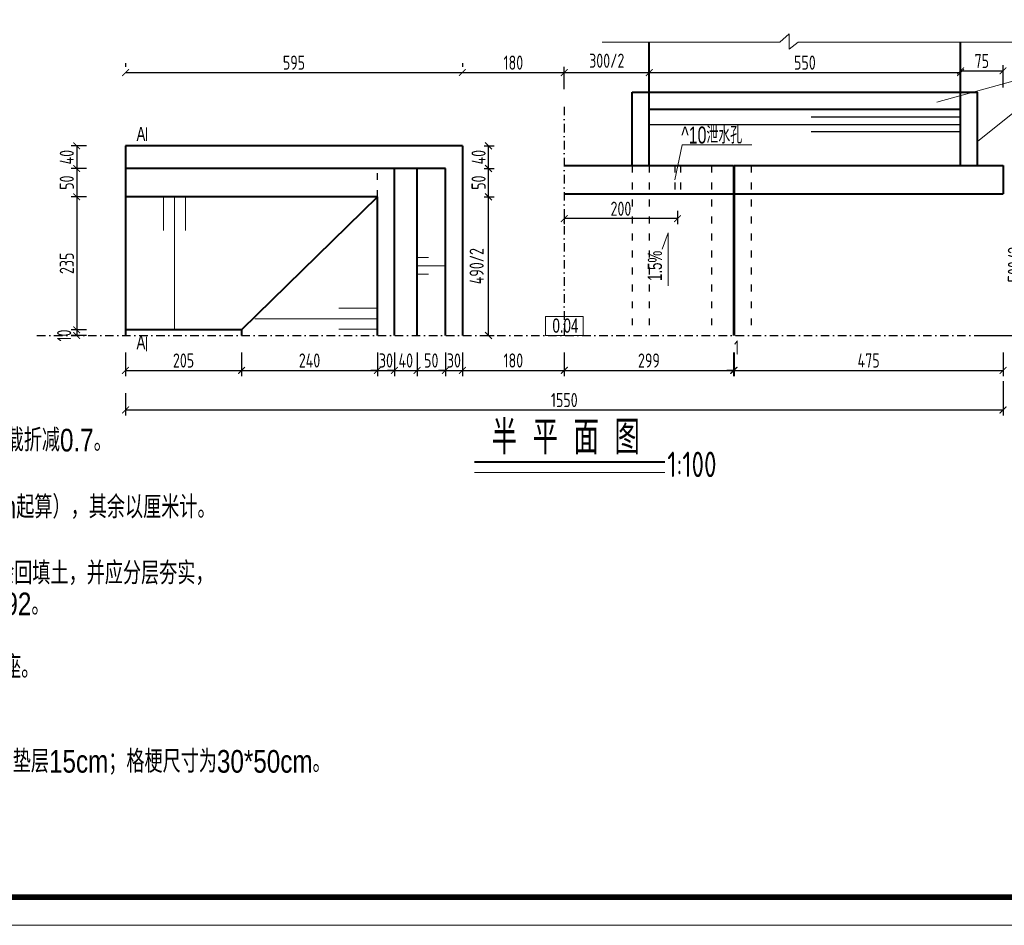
# Model space of a CAD drawing. Header units: inches. Extents: x 112594 to 193184, y 44995 to 116598.
# Tile 34 of 153: x 113900 to 115639, y 74345 to 75945. Entities that reach past the tile are written whole.
import ezdxf

# ---------------------------------------------------------------- set-up
doc = ezdxf.new("R2010")
doc.units = ezdxf.units.IN
doc.header["$MEASUREMENT"] = 0
doc.linetypes.add('ACAD_ISO03W100', pattern=[30, 12, -18])
doc.linetypes.add('DASHDOTX2', pattern=[2, 1, -0.5, 0, -0.5])
doc.layers.get('0').update_dxf_attribs({"lineweight": 15})
for name, color, linetype, lineweight in [('BM1', 7, 'Continuous', 15), ('原石', 6, 'Continuous', 40), ('文字', 7, 'Continuous', 20), ('虚线', 2, 'ACAD_ISO03W100', 25), ('轮廓线', 1, 'Continuous', 40)]:
    doc.layers.add(name, color=color, linetype=linetype, lineweight=lineweight)
doc.layers.add('轴线', color=3, linetype='DASHDOTX2')
doc.layers.add('配筋2', color=2, linetype='Continuous')
doc.styles.add('hz-e', font='hztxt_e.shx', dxfattribs={"width": 0.75, "bigfont": 'hztxt.shx'})
doc.styles.add('HZTXT', font='tssdeng.shx', dxfattribs={"width": 0.75, "bigfont": 'hztxt.shx'})
doc.styles.get("Standard").update_dxf_attribs({"font": 'hztxt_e.shx', "width": 0.7, "bigfont": 'hztxt.shx'})
doc.dimstyles.new('3', dxfattribs={"dimtxt": 25, "dimasz": 12, "dimexe": 10, "dimexo": 30, "dimgap": 5, "dimtad": 1, "dimdec": 0, "dimzin": 0, "dimdsep": 46, "dimtxsty": 'HZTXT', "dimblk": 'ARCHTICK', "dimcen": 0, "dimclrt": 7, "dimazin": 2, "dimtfac": 1, "dimtdec": 0, "dimtix": 1, "dimtmove": 2, "dimatfit": 3, "dimfxl": 250, "dimtolj": 1, "dimtzin": 0, "dimarcsym": 0})

# ---------------------------------------------------------------- blocks, each defined once
blk = doc.blocks.new('_ArchTick')
at = {"color": 0, "linetype": 'ByBlock', "const_width": 0.15}
blk.add_lwpolyline([(-0.5, -0.5), (0.5, 0.5)], dxfattribs=at)
blk = doc.blocks.new('*D214')
at = {"color": 0, "lineweight": -2}
for p, q in [((114087.1, 75867.8), (114087.1, 75861.3)), ((114682.1, 75867.8), (114682.1, 75861.3)), ((114087.1, 75851.3), (114682.1, 75851.3))]:
    blk.add_line(p, q, dxfattribs=at)
at = {"color": 0, "lineweight": -2, "xscale": 12, "yscale": 12, "zscale": 12, "rotation": 180}
blk.add_blockref('_ArchTick', (114087.1, 75851.3), dxfattribs=at)
at = {"color": 0, "lineweight": -2, "xscale": 12, "yscale": 12, "zscale": 12}
blk.add_blockref('_ArchTick', (114682.1, 75851.3), dxfattribs=at)
at = {"color": 7, "insert": (114384.6, 75868.8), "char_height": 25, "attachment_point": 5, "style": 'HZTXT'}
blk.add_mtext('\\A1;595', dxfattribs=at)
blk = doc.blocks.new('*D215')
at = {"color": 0, "lineweight": -2}
for p, q in [((114087.1, 75356.8), (114087.1, 75315.1)), ((114292.1, 75356.8), (114292.1, 75315.1)), ((114087.1, 75325.1), (114292.1, 75325.1))]:
    blk.add_line(p, q, dxfattribs=at)
at = {"color": 0, "lineweight": -2, "xscale": 12, "yscale": 12, "zscale": 12, "rotation": 180}
blk.add_blockref('_ArchTick', (114087.1, 75325.1), dxfattribs=at)
at = {"color": 0, "lineweight": -2, "xscale": 12, "yscale": 12, "zscale": 12}
blk.add_blockref('_ArchTick', (114292.1, 75325.1), dxfattribs=at)
at = {"color": 7, "insert": (114189.6, 75342.6), "char_height": 25, "attachment_point": 5, "style": 'HZTXT'}
blk.add_mtext('\\A1;205', dxfattribs=at)
blk = doc.blocks.new('*D216')
at = {"color": 0, "lineweight": -2}
for p, q in [((114292.1, 75356.8), (114292.1, 75315.1)), ((114532.1, 75356.8), (114532.1, 75315.1)), ((114292.1, 75325.1), (114532.1, 75325.1))]:
    blk.add_line(p, q, dxfattribs=at)
at = {"color": 0, "lineweight": -2, "xscale": 12, "yscale": 12, "zscale": 12, "rotation": 180}
blk.add_blockref('_ArchTick', (114292.1, 75325.1), dxfattribs=at)
at = {"color": 0, "lineweight": -2, "xscale": 12, "yscale": 12, "zscale": 12}
blk.add_blockref('_ArchTick', (114532.1, 75325.1), dxfattribs=at)
at = {"color": 7, "insert": (114412.1, 75342.6), "char_height": 25, "attachment_point": 5, "style": 'HZTXT'}
blk.add_mtext('\\A1;240', dxfattribs=at)
blk = doc.blocks.new('*D229')
at = {"color": 0, "lineweight": -2}
for p, q in [((114532.1, 75356.8), (114532.1, 75315.1)), ((114562.1, 75356.8), (114562.1, 75315.1)), ((114532.1, 75325.1), (114520.1, 75325.1)), ((114532.1, 75325.1), (114562.1, 75325.1)), ((114562.1, 75325.1), (114574.1, 75325.1))]:
    blk.add_line(p, q, dxfattribs=at)
at = {"color": 0, "lineweight": -2, "xscale": 12, "yscale": 12, "zscale": 12}
blk.add_blockref('_ArchTick', (114532.1, 75325.1), dxfattribs=at)
at = {"color": 0, "lineweight": -2, "xscale": 12, "yscale": 12, "zscale": 12, "rotation": 180}
blk.add_blockref('_ArchTick', (114562.1, 75325.1), dxfattribs=at)
at = {"color": 7, "insert": (114547.1, 75342.6), "char_height": 25, "attachment_point": 5, "style": 'HZTXT'}
blk.add_mtext('\\A1;30', dxfattribs=at)
blk = doc.blocks.new('*D217')
at = {"color": 0, "lineweight": -2}
for p, q in [((114562.1, 75356.8), (114562.1, 75315.1)), ((114602.1, 75356.8), (114602.1, 75315.1)), ((114562.1, 75325.1), (114550.1, 75325.1)), ((114562.1, 75325.1), (114602.1, 75325.1)), ((114602.1, 75325.1), (114614.1, 75325.1))]:
    blk.add_line(p, q, dxfattribs=at)
at = {"color": 0, "lineweight": -2, "xscale": 12, "yscale": 12, "zscale": 12}
blk.add_blockref('_ArchTick', (114562.1, 75325.1), dxfattribs=at)
at = {"color": 0, "lineweight": -2, "xscale": 12, "yscale": 12, "zscale": 12, "rotation": 180}
blk.add_blockref('_ArchTick', (114602.1, 75325.1), dxfattribs=at)
at = {"color": 7, "insert": (114582.1, 75342.6), "char_height": 25, "attachment_point": 5, "style": 'HZTXT'}
blk.add_mtext('\\A1;40', dxfattribs=at)
blk = doc.blocks.new('*D230')
at = {"color": 0, "lineweight": -2}
for p, q in [((114602.1, 75356.8), (114602.1, 75315.1)), ((114652.1, 75356.8), (114652.1, 75315.1)), ((114602.1, 75325.1), (114652.1, 75325.1))]:
    blk.add_line(p, q, dxfattribs=at)
at = {"color": 0, "lineweight": -2, "xscale": 12, "yscale": 12, "zscale": 12, "rotation": 180}
blk.add_blockref('_ArchTick', (114602.1, 75325.1), dxfattribs=at)
at = {"color": 0, "lineweight": -2, "xscale": 12, "yscale": 12, "zscale": 12}
blk.add_blockref('_ArchTick', (114652.1, 75325.1), dxfattribs=at)
at = {"color": 7, "insert": (114627.1, 75342.6), "char_height": 25, "attachment_point": 5, "style": 'HZTXT'}
blk.add_mtext('\\A1;50', dxfattribs=at)
blk = doc.blocks.new('*D231')
at = {"color": 0, "lineweight": -2}
for p, q in [((115161.1, 75356.8), (115161.1, 75315.1)), ((115162.1, 75356.8), (115162.1, 75315.1)), ((115161.1, 75325.1), (115149.1, 75325.1)), ((115161.1, 75325.1), (115162.1, 75325.1)), ((115162.1, 75325.1), (115174.1, 75325.1))]:
    blk.add_line(p, q, dxfattribs=at)
at = {"color": 0, "lineweight": -2, "xscale": 12, "yscale": 12, "zscale": 12}
blk.add_blockref('_ArchTick', (115161.1, 75325.1), dxfattribs=at)
at = {"color": 0, "lineweight": -2, "xscale": 12, "yscale": 12, "zscale": 12, "rotation": 180}
blk.add_blockref('_ArchTick', (115162.1, 75325.1), dxfattribs=at)
at = {"color": 7, "insert": (115166.5, 75365.5), "char_height": 25, "attachment_point": 5, "style": 'HZTXT'}
blk.add_mtext('\\A1;1', dxfattribs=at)
blk = doc.blocks.new('*D232')
at = {"color": 0, "lineweight": -2}
for p, q in [((115162.1, 75356.8), (115162.1, 75315.1)), ((115637.1, 75356.8), (115637.1, 75315.1)), ((115162.1, 75325.1), (115637.1, 75325.1))]:
    blk.add_line(p, q, dxfattribs=at)
at = {"color": 0, "lineweight": -2, "xscale": 12, "yscale": 12, "zscale": 12, "rotation": 180}
blk.add_blockref('_ArchTick', (115162.1, 75325.1), dxfattribs=at)
at = {"color": 0, "lineweight": -2, "xscale": 12, "yscale": 12, "zscale": 12}
blk.add_blockref('_ArchTick', (115637.1, 75325.1), dxfattribs=at)
at = {"color": 7, "insert": (115399.6, 75342.6), "char_height": 25, "attachment_point": 5, "style": 'HZTXT'}
blk.add_mtext('\\A1;475', dxfattribs=at)
blk = doc.blocks.new('*D218')
at = {"color": 0, "lineweight": -2}
for p, q in [((115637.1, 75305.9), (115637.1, 75245.2)), ((114087.1, 75285.1), (114087.1, 75245.2)), ((114087.1, 75255.2), (115637.1, 75255.2))]:
    blk.add_line(p, q, dxfattribs=at)
at = {"color": 0, "lineweight": -2, "xscale": 12, "yscale": 12, "zscale": 12, "rotation": 180}
blk.add_blockref('_ArchTick', (114087.1, 75255.2), dxfattribs=at)
at = {"color": 0, "lineweight": -2, "xscale": 12, "yscale": 12, "zscale": 12}
blk.add_blockref('_ArchTick', (115637.1, 75255.2), dxfattribs=at)
at = {"color": 7, "insert": (114862.1, 75272.7), "char_height": 25, "attachment_point": 5, "style": 'HZTXT'}
blk.add_mtext('\\A1;1550', dxfattribs=at)
blk = doc.blocks.new('*D219')
at = {"color": 0, "lineweight": -2}
for p, q in [((114018, 75396.8), (113990.8, 75396.8)), ((114000.8, 75396.8), (114000.8, 75386.8)), ((114018, 75386.8), (113990.8, 75386.8))]:
    blk.add_line(p, q, dxfattribs=at)
at = {"color": 0, "lineweight": -2, "xscale": 12, "yscale": 12, "zscale": 12}
for p, rotation in [((114000.8, 75396.8), 90), ((114000.8, 75386.8), 270)]:
    blk.add_blockref('_ArchTick', p, dxfattribs=dict(at, rotation=rotation))
at = {"color": 7, "insert": (113978.7, 75386.8), "char_height": 25, "attachment_point": 5, "rotation": 90, "style": 'HZTXT'}
blk.add_mtext('\\A1;10', dxfattribs=at)
blk = doc.blocks.new('*D221')
at = {"color": 0, "lineweight": -2}
for p, q in [((114720.7, 75631.8), (114738.2, 75631.8)), ((114728.2, 75386.8), (114728.2, 75631.8)), ((114720.7, 75386.8), (114738.2, 75386.8))]:
    blk.add_line(p, q, dxfattribs=at)
at = {"color": 0, "lineweight": -2, "xscale": 12, "yscale": 12, "zscale": 12}
for p, rotation in [((114728.2, 75631.8), 90), ((114728.2, 75386.8), 270)]:
    blk.add_blockref('_ArchTick', p, dxfattribs=dict(at, rotation=rotation))
at = {"color": 7, "insert": (114707.3, 75509.3), "char_height": 25, "attachment_point": 5, "rotation": 90, "style": 'HZTXT'}
blk.add_mtext('\\A1;490/2', dxfattribs=at)
blk = doc.blocks.new('*D222')
at = {"color": 0, "lineweight": -2}
for p, q in [((114720.7, 75681.8), (114738.2, 75681.8)), ((114728.2, 75631.8), (114728.2, 75681.8)), ((114720.7, 75631.8), (114738.2, 75631.8))]:
    blk.add_line(p, q, dxfattribs=at)
at = {"color": 0, "lineweight": -2, "xscale": 12, "yscale": 12, "zscale": 12}
for p, rotation in [((114728.2, 75681.8), 90), ((114728.2, 75631.8), 270)]:
    blk.add_blockref('_ArchTick', p, dxfattribs=dict(at, rotation=rotation))
at = {"color": 7, "insert": (114710.7, 75656.8), "char_height": 25, "attachment_point": 5, "rotation": 90, "style": 'HZTXT'}
blk.add_mtext('\\A1;50', dxfattribs=at)
blk = doc.blocks.new('*D223')
at = {"color": 0, "lineweight": -2}
for p, q in [((114720.7, 75721.8), (114738.2, 75721.8)), ((114728.2, 75681.8), (114728.2, 75721.8)), ((114720.7, 75681.8), (114738.2, 75681.8))]:
    blk.add_line(p, q, dxfattribs=at)
at = {"color": 0, "lineweight": -2, "xscale": 12, "yscale": 12, "zscale": 12}
for p, rotation in [((114728.2, 75721.8), 90), ((114728.2, 75681.8), 270)]:
    blk.add_blockref('_ArchTick', p, dxfattribs=dict(at, rotation=rotation))
at = {"color": 7, "insert": (114710.7, 75701.8), "char_height": 25, "attachment_point": 5, "rotation": 90, "style": 'HZTXT'}
blk.add_mtext('\\A1;40', dxfattribs=at)
blk = doc.blocks.new('*D224')
at = {"color": 0, "lineweight": -2}
for p, q in [((115682, 75636.8), (115682, 75386.8)), ((115698.1, 75636.8), (115692, 75636.8)), ((115598.1, 75386.8), (115692, 75386.8))]:
    blk.add_line(p, q, dxfattribs=at)
at = {"color": 0, "lineweight": -2, "xscale": 12, "yscale": 12, "zscale": 12}
for p, rotation in [((115682, 75636.8), 90), ((115682, 75386.8), 270)]:
    blk.add_blockref('_ArchTick', p, dxfattribs=dict(at, rotation=rotation))
at = {"color": 7, "insert": (115658, 75511.8), "char_height": 25, "attachment_point": 5, "rotation": 90, "style": 'HZTXT'}
blk.add_mtext('\\A1;500/2', dxfattribs=at)
blk = doc.blocks.new('*D183')
at = {"color": 0, "lineweight": -2}
for p, q in [((114862.1, 75606.8), (114862.1, 75583.2)), ((115062.1, 75606.8), (115062.1, 75583.2)), ((115062.1, 75593.2), (114862.1, 75593.2))]:
    blk.add_line(p, q, dxfattribs=at)
at = {"color": 0, "lineweight": -2, "xscale": 12, "yscale": 12, "zscale": 12, "rotation": 180}
blk.add_blockref('_ArchTick', (114862.1, 75593.2), dxfattribs=at)
at = {"color": 0, "lineweight": -2, "xscale": 12, "yscale": 12, "zscale": 12}
blk.add_blockref('_ArchTick', (115062.1, 75593.2), dxfattribs=at)
at = {"color": 7, "insert": (114962.1, 75610.7), "char_height": 25, "attachment_point": 5, "style": 'HZTXT'}
blk.add_mtext('\\A1;200', dxfattribs=at)
blk = doc.blocks.new('*D185')
at = {"color": 0, "lineweight": -2}
for p, q in [((114862.1, 75356.8), (114862.1, 75315.1)), ((115161.1, 75356.8), (115161.1, 75315.1)), ((114862.1, 75325.1), (115161.1, 75325.1))]:
    blk.add_line(p, q, dxfattribs=at)
at = {"color": 0, "lineweight": -2, "xscale": 12, "yscale": 12, "zscale": 12, "rotation": 180}
blk.add_blockref('_ArchTick', (114862.1, 75325.1), dxfattribs=at)
at = {"color": 0, "lineweight": -2, "xscale": 12, "yscale": 12, "zscale": 12}
blk.add_blockref('_ArchTick', (115161.1, 75325.1), dxfattribs=at)
at = {"color": 7, "insert": (115011.6, 75342.6), "char_height": 25, "attachment_point": 5, "style": 'HZTXT'}
blk.add_mtext('\\A1;299', dxfattribs=at)
blk = doc.blocks.new('*D186')
at = {"color": 0, "lineweight": -2}
for p, q in [((114682.1, 75867.8), (114682.1, 75861.3)), ((114682.1, 75851.3), (114862.1, 75851.3)), ((114862.1, 75854.6), (114862.1, 75861.3))]:
    blk.add_line(p, q, dxfattribs=at)
at = {"color": 0, "lineweight": -2, "xscale": 12, "yscale": 12, "zscale": 12, "rotation": 180}
blk.add_blockref('_ArchTick', (114682.1, 75851.3), dxfattribs=at)
at = {"color": 0, "lineweight": -2, "xscale": 12, "yscale": 12, "zscale": 12}
blk.add_blockref('_ArchTick', (114862.1, 75851.3), dxfattribs=at)
at = {"color": 7, "insert": (114772.1, 75868.8), "char_height": 25, "attachment_point": 5, "style": 'HZTXT'}
blk.add_mtext('\\A1;180', dxfattribs=at)
blk = doc.blocks.new('*D187')
at = {"color": 0, "lineweight": -2}
for p, q in [((114682.1, 75356.8), (114682.1, 75315.1)), ((114862.1, 75356.8), (114862.1, 75315.1)), ((114682.1, 75325.1), (114862.1, 75325.1))]:
    blk.add_line(p, q, dxfattribs=at)
at = {"color": 0, "lineweight": -2, "xscale": 12, "yscale": 12, "zscale": 12, "rotation": 180}
blk.add_blockref('_ArchTick', (114682.1, 75325.1), dxfattribs=at)
at = {"color": 0, "lineweight": -2, "xscale": 12, "yscale": 12, "zscale": 12}
blk.add_blockref('_ArchTick', (114862.1, 75325.1), dxfattribs=at)
at = {"color": 7, "insert": (114772.1, 75342.6), "char_height": 25, "attachment_point": 5, "style": 'HZTXT'}
blk.add_mtext('\\A1;180', dxfattribs=at)
blk = doc.blocks.new('*D189')
at = {"color": 0, "lineweight": -2}
for p, q in [((114018, 75681.8), (113990.8, 75681.8)), ((114000.8, 75681.8), (114000.8, 75631.8)), ((114018, 75631.8), (113990.8, 75631.8))]:
    blk.add_line(p, q, dxfattribs=at)
at = {"color": 0, "lineweight": -2, "xscale": 12, "yscale": 12, "zscale": 12}
for p, rotation in [((114000.8, 75681.8), 90), ((114000.8, 75631.8), 270)]:
    blk.add_blockref('_ArchTick', p, dxfattribs=dict(at, rotation=rotation))
at = {"color": 7, "insert": (113983.3, 75656.8), "char_height": 25, "attachment_point": 5, "rotation": 90, "style": 'HZTXT'}
blk.add_mtext('\\A1;50', dxfattribs=at)
blk = doc.blocks.new('*D190')
at = {"color": 0, "lineweight": -2}
for p, q in [((114018, 75721.8), (113990.8, 75721.8)), ((114000.8, 75721.8), (114000.8, 75681.8)), ((114018, 75681.8), (113990.8, 75681.8))]:
    blk.add_line(p, q, dxfattribs=at)
at = {"color": 0, "lineweight": -2, "xscale": 12, "yscale": 12, "zscale": 12}
for p, rotation in [((114000.8, 75721.8), 90), ((114000.8, 75681.8), 270)]:
    blk.add_blockref('_ArchTick', p, dxfattribs=dict(at, rotation=rotation))
at = {"color": 7, "insert": (113983.3, 75701.8), "char_height": 25, "attachment_point": 5, "rotation": 90, "style": 'HZTXT'}
blk.add_mtext('\\A1;40', dxfattribs=at)
blk = doc.blocks.new('*D198')
at = {"color": 0, "lineweight": -2}
for p, q in [((114652.1, 75356.8), (114652.1, 75315.1)), ((114682.1, 75356.8), (114682.1, 75315.1)), ((114652.1, 75325.1), (114640.1, 75325.1)), ((114652.1, 75325.1), (114682.1, 75325.1)), ((114682.1, 75325.1), (114694.1, 75325.1))]:
    blk.add_line(p, q, dxfattribs=at)
at = {"color": 0, "lineweight": -2, "xscale": 12, "yscale": 12, "zscale": 12}
blk.add_blockref('_ArchTick', (114652.1, 75325.1), dxfattribs=at)
at = {"color": 0, "lineweight": -2, "xscale": 12, "yscale": 12, "zscale": 12, "rotation": 180}
blk.add_blockref('_ArchTick', (114682.1, 75325.1), dxfattribs=at)
at = {"color": 7, "insert": (114667.1, 75342.6), "char_height": 25, "attachment_point": 5, "style": 'HZTXT'}
blk.add_mtext('\\A1;30', dxfattribs=at)
blk = doc.blocks.new('*D201')
at = {"color": 0, "lineweight": -2}
for p, q in [((114018, 75631.8), (113990.8, 75631.8)), ((114000.8, 75631.8), (114000.8, 75396.8)), ((114018, 75396.8), (113990.8, 75396.8))]:
    blk.add_line(p, q, dxfattribs=at)
at = {"color": 0, "lineweight": -2, "xscale": 12, "yscale": 12, "zscale": 12}
for p, rotation in [((114000.8, 75631.8), 90), ((114000.8, 75396.8), 270)]:
    blk.add_blockref('_ArchTick', p, dxfattribs=dict(at, rotation=rotation))
at = {"color": 7, "insert": (113983.3, 75514.3), "char_height": 25, "attachment_point": 5, "rotation": 90, "style": 'HZTXT'}
blk.add_mtext('\\A1;235', dxfattribs=at)
blk = doc.blocks.new('*D180')
at = {"color": 0, "lineweight": -2}
for p, q in [((114862.1, 75822.1), (114862.1, 75861.3)), ((114862.1, 75851.3), (115012.1, 75851.3)), ((115012.1, 75822.1), (115012.1, 75861.3))]:
    blk.add_line(p, q, dxfattribs=at)
at = {"color": 0, "lineweight": -2, "xscale": 12, "yscale": 12, "zscale": 12, "rotation": 180}
blk.add_blockref('_ArchTick', (114862.1, 75851.3), dxfattribs=at)
at = {"color": 0, "lineweight": -2, "xscale": 12, "yscale": 12, "zscale": 12}
blk.add_blockref('_ArchTick', (115012.1, 75851.3), dxfattribs=at)
at = {"color": 7, "insert": (114937.1, 75872.2), "char_height": 25, "attachment_point": 5, "style": 'HZTXT'}
blk.add_mtext('\\A1;300/2', dxfattribs=at)
blk = doc.blocks.new('*D181')
at = {"color": 0, "lineweight": -2}
for p, q in [((115012.1, 75822.1), (115012.1, 75861.3)), ((115012.1, 75851.3), (115562.1, 75851.3)), ((115562.1, 75822.1), (115562.1, 75861.3))]:
    blk.add_line(p, q, dxfattribs=at)
at = {"color": 0, "lineweight": -2, "xscale": 12, "yscale": 12, "zscale": 12, "rotation": 180}
blk.add_blockref('_ArchTick', (115012.1, 75851.3), dxfattribs=at)
at = {"color": 0, "lineweight": -2, "xscale": 12, "yscale": 12, "zscale": 12}
blk.add_blockref('_ArchTick', (115562.1, 75851.3), dxfattribs=at)
at = {"color": 7, "insert": (115287.1, 75868.8), "char_height": 25, "attachment_point": 5, "style": 'HZTXT'}
blk.add_mtext('\\A1;550', dxfattribs=at)
blk = doc.blocks.new('*D182')
at = {"color": 0, "lineweight": -2}
for p, q in [((115562.1, 75825.1), (115562.1, 75864.3)), ((115637.1, 75825.1), (115637.1, 75864.3)), ((115562.1, 75854.3), (115637.1, 75854.3))]:
    blk.add_line(p, q, dxfattribs=at)
at = {"color": 0, "lineweight": -2, "xscale": 12, "yscale": 12, "zscale": 12, "rotation": 180}
blk.add_blockref('_ArchTick', (115562.1, 75854.3), dxfattribs=at)
at = {"color": 0, "lineweight": -2, "xscale": 12, "yscale": 12, "zscale": 12}
blk.add_blockref('_ArchTick', (115637.1, 75854.3), dxfattribs=at)
at = {"color": 7, "insert": (115599.6, 75871.8), "char_height": 25, "attachment_point": 5, "style": 'HZTXT'}
blk.add_mtext('\\A1;75', dxfattribs=at)

msp = doc.modelspace()

# ---------------------------------------------------------------- linework, layer by layer
for p, q in [((115242.72902, 75904.76759), (115259.05805, 75919.72968)), ((115259.05805, 75919.72968), (115259.05805, 75892.36134)), ((114928.8465, 75904.76759), (115242.72902, 75904.76759)), ((115259.05805, 75892.36134), (115275.42552, 75904.76759)), ((115275.42552, 75904.76759), (115749.04294, 75904.76759)), ((115519.98671, 75798.73587), (115761.0648, 75865.50011)), ((115761.0648, 75865.50011), (115592.11826, 75729.49335)), ((114124.30937, 75730.73012), (114124.30937, 75754.04214)), ((115057.65439, 75661.79364), (115070.56231, 75723.81986)), ((115193.36045, 75723.81986), (115070.56231, 75723.81986)), ((114154.35523, 75631.79364), (114154.35523, 75572.33141)), ((114173.83661, 75631.79364), (114173.83661, 75396.79364)), ((114192.80796, 75631.79364), (114192.80796, 75572.33141)), ((115045.63234, 75568.25413), (115034.96831, 75539.56474)), ((115045.63234, 75568.25413), (115045.63234, 75474.55021)), ((114602.11826, 75524.85355), (114622.11826, 75524.85355)), ((114602.11826, 75509.85355), (114652.11826, 75509.85355)), ((114602.11826, 75494.85355), (114622.11826, 75494.85355)), ((114532.11826, 75435.18313), (114463.94624, 75435.18313)), ((114315.526, 75416.16556), (114532.11826, 75416.16556)), ((114532.11826, 75398.22187), (114463.94624, 75398.22187)), ((114124.30937, 75359.05319), (114124.30937, 75384.15704))]:
    msp.add_line(p, q)
at = {"lineweight": -3}
for p, q in [((115562.11826, 75759.17761), (115012.11826, 75759.17761)), ((115562.11826, 75772.21925), (115298.12992, 75772.21925)), ((115562.11826, 75746.7575), (115298.12992, 75746.7575))]:
    msp.add_line(p, q, dxfattribs=at)
at = {"ltscale": 2}
msp.add_line((114703.73243, 75144.59771), (115039.5742, 75144.59771), dxfattribs=at)
msp.add_lwpolyline([(114828.67818, 75420.44438), (114895.55834, 75420.44438), (114895.55834, 75386.79364), (114828.67818, 75386.79364)], close=True)
at = {"layer": 'BM1', "linetype": 'Continuous'}
msp.add_line((116836.39029, 74344.85407), (112593.56197, 74344.85407), dxfattribs=at)
at = {"layer": 'BM1', "color": 0, "linetype": 'Continuous', "const_width": 9.99898}
msp.add_lwpolyline([(112761.40607, 74394.84897), (112761.40607, 77264.85614), (116786.3954, 77264.85614), (116786.3954, 74394.84897)], close=True, dxfattribs=at)
at = {"layer": '原石'}
for p, q in [((114982.11826, 75816.79364), (115592.11826, 75816.79364)), ((115012.11826, 75786.79364), (115562.11826, 75786.79364))]:
    msp.add_line(p, q, dxfattribs=at)
at = {"layer": '虚线'}
for p, q in [((114532.11826, 75631.79364), (114532.11826, 75681.79364)), ((114982.11826, 75686.79364), (114982.11826, 75386.79364)), ((115012.11826, 75686.79364), (115012.11826, 75386.79364)), ((115057.11826, 75686.79364), (115057.11826, 75636.79364)), ((115067.11826, 75686.79364), (115067.11826, 75636.79364)), ((115122.11826, 75686.79364), (115122.11826, 75386.79364)), ((115192.11826, 75686.79364), (115192.11826, 75386.79364))]:
    msp.add_line(p, q, dxfattribs=at)
at = {"layer": '轮廓线'}
for p, q in [((115012.11826, 75686.79364), (115012.11826, 75904.76759)), ((115562.11826, 75686.79364), (115562.11826, 75904.76759)), ((114982.11826, 75686.79364), (114982.11826, 75816.79364)), ((115592.11826, 75686.79364), (115592.11826, 75816.79364)), ((114682.11826, 75721.79364), (114087.11826, 75721.79364)), ((114087.11826, 75721.79364), (114087.11826, 75386.79364)), ((114682.11826, 75721.79364), (114682.11826, 75386.79364)), ((114652.11826, 75681.79364), (114087.11826, 75681.79364)), ((114562.11826, 75386.79364), (114562.11826, 75681.79364)), ((114602.11826, 75386.79364), (114602.11826, 75681.79364)), ((114652.11826, 75386.79364), (114652.11826, 75681.79364)), ((114863.11826, 75686.79364), (115161.11826, 75686.79364)), ((115161.11826, 75686.79364), (115161.11826, 75386.79364)), ((115162.11826, 75686.79364), (115637.11826, 75686.79364)), ((115162.11826, 75686.79364), (115162.11826, 75386.79364)), ((115637.11826, 75686.79364), (115637.11826, 75636.79364)), ((114532.11826, 75631.79364), (114087.11826, 75631.79364)), ((114532.11826, 75631.79364), (114292.11826, 75396.79364)), ((114532.11826, 75386.79364), (114532.11826, 75631.79364)), ((114863.11826, 75636.79364), (115161.11826, 75636.79364)), ((115162.11826, 75636.79364), (115637.11826, 75636.79364)), ((114292.11826, 75396.79364), (114087.11826, 75396.79364)), ((114292.11826, 75396.79364), (114292.11826, 75386.79364))]:
    msp.add_line(p, q, dxfattribs=at)
at = {"layer": '轮廓线', "ltscale": 2}
msp.add_line((114703.73243, 75163.86978), (115039.5742, 75163.86978), dxfattribs=at)
at = {"layer": '轴线', "ltscale": 15}
for p, q in [((114862.11826, 75790.7642), (114862.11826, 75386.79364)), ((113930.60826, 75386.79364), (115666.68612, 75386.79364))]:
    msp.add_line(p, q, dxfattribs=at)

# ---------------------------------------------------------------- texts
at = {"width": 0.7}
for s, p in [('A', (114106.52291, 75730.18259)), ('0.04', (114841.23811, 75391.80778)), ('A', (114106.52291, 75362.28459))]:
    msp.add_text(s, height=25, dxfattribs=at).set_placement(p)
at = {"style": 'hz-e', "width": 0.8}
for s, p in [('1、设计荷载标准为公路Ⅱ级折减,车道荷载折减0.8,车辆荷载折减0.7。', (113032.30249, 75181.94213)), ('3、图中尺寸单位:高程以米计（相对高程，以附近路面为0m起算），其余以厘米计。', (113030.99708, 75063.7616)), ('4、材料等级：桥面板及铺装层为C30，其它为C25。', (113028.73887, 75002.44191)), ('5、混凝土路面以下80cm桥台回填土采用5%%%石灰土。其余回填土，并应分层夯实，', (113028.24644, 74947.04326)), ('0~1.5m内，压实度不小于0.94,1.5m以下不小于0.92。', (113087.28127, 74892.62813)), ('7、伸缩缝采用三毡二油嵌缝，现浇板下垫2cm四毡三油支座。', (113030.11456, 74781.35807)), ('9、该桥应与两端道路顺接，桥面高程据实调整。', (113029.22828, 74673.0969)), ('10、桥台内、外采用C25混凝土护砌，厚15cm，下设砂石垫层15cm；格梗尺寸为30*50cm。', (113017.20292, 74614.48554))]:
    msp.add_text(s, height=40, dxfattribs=at).set_placement(p)
at = {"lineweight": -3, "insert": (115009.65609, 75483.04782), "char_height": 25, "width": 345.38, "attachment_point": 1, "rotation": 90}
msp.add_mtext('1.5%', dxfattribs=at)
at = {"layer": '文字', "style": 'HZTXT', "width": 0.75}
for s, height, p in [(' 半 平 面 图', 60, (114706.44351, 75176.64067)), ('1:100', 45, (115044.1651, 75136.53977))]:
    msp.add_text(s, height=height, dxfattribs=at).set_placement(p)
at = {"layer": '配筋2', "width": 0.7}
msp.add_text('^ 10泄水孔', height=30, dxfattribs=at).set_placement((115068.77066, 75725.85474))

# ---------------------------------------------------------------- dimensions: what is measured, and where the dimension line sits
for base, p1, p2, picture, middle in [((114682.11826, 75851.29967), (114087.11826, 75837.82478), (114682.11826, 75837.82478), '*D214', (114384.61826, 75868.79967)), ((114862.11826, 75851.29967), (114682.11826, 75837.82478), (114862.11826, 75824.6295), '*D186', (114772.11826, 75868.79967)), ((115562.11826, 75851.29967), (115012.11826, 75792.08175), (115562.11826, 75792.08175), '*D181', (115287.11826, 75868.79967)), ((115637.11826, 75854.32687), (115562.11826, 75795.10896), (115637.11826, 75795.10896), '*D182', (115599.61826, 75871.82687)), ((114862.11826, 75593.23667), (115062.11826, 75636.79364), (114862.11826, 75636.79364), '*D183', (114962.11826, 75610.73667)), ((114292.11826, 75325.09822), (114087.11826, 75386.79364), (114292.11826, 75386.79364), '*D215', (114189.61826, 75342.59822)), ((114532.11826, 75325.09822), (114292.11826, 75386.79364), (114532.11826, 75386.79364), '*D216', (114412.11826, 75342.59822)), ((114562.11826, 75325.09822), (114532.11826, 75386.79364), (114562.11826, 75386.79364), '*D229', (114547.11826, 75342.59822)), ((114602.11826, 75325.09822), (114562.11826, 75386.79364), (114602.11826, 75386.79364), '*D217', (114582.11826, 75342.59822)), ((114652.11826, 75325.09822), (114602.11826, 75386.79364), (114652.11826, 75386.79364), '*D230', (114627.11826, 75342.59822)), ((114682.11826, 75325.09822), (114652.11826, 75386.79364), (114682.11826, 75386.79364), '*D198', (114667.11826, 75342.59822)), ((114862.11826, 75325.09822), (114682.11826, 75386.79364), (114862.11826, 75386.79364), '*D187', (114772.11826, 75342.59822)), ((115161.11826, 75325.09822), (114862.11826, 75386.79364), (115161.11826, 75386.79364), '*D185', (115011.61826, 75342.59822)), ((115637.11826, 75325.09822), (115162.11826, 75386.79364), (115637.11826, 75386.79364), '*D232', (115399.61826, 75342.59822)), ((115637.11826, 75255.18576), (114087.11826, 75315.09822), (115637.11826, 75335.94593), '*D218', (114862.11826, 75272.68576))]:
    dim = msp.add_linear_dim(base=base, p1=p1, p2=p2, dimstyle='3')
    dim.commit()
    dim.dimension.update_dxf_attribs({"geometry": picture, "text_midpoint": middle})
dim = msp.add_linear_dim(base=(115012.11826, 75851.29967), p1=(114862.11826, 75792.08175), p2=(115012.11826, 75792.08175), text='<>/2', dimstyle='3', override={"dimlfac": 2})
dim.commit()
dim.dimension.update_dxf_attribs({"geometry": '*D180', "text_midpoint": (114937.11826, 75872.16505)})
for base, p1, p2, picture, middle in [((114000.84158, 75681.79364), (114048.00416, 75721.79364), (114048.00416, 75681.79364), '*D190', (113983.34158, 75701.79364)), ((114728.17731, 75721.79364), (114690.71532, 75681.79364), (114690.71532, 75721.79364), '*D223', (114710.67731, 75701.79364)), ((114000.84158, 75631.79364), (114048.00416, 75681.79364), (114048.00416, 75631.79364), '*D189', (113983.34158, 75656.79364)), ((114728.17731, 75681.79364), (114690.71532, 75631.79364), (114690.71532, 75681.79364), '*D222', (114710.67731, 75656.79364)), ((114000.84158, 75396.79364), (114048.00416, 75631.79364), (114048.00416, 75396.79364), '*D201', (113983.34158, 75514.29364))]:
    dim = msp.add_linear_dim(base=base, p1=p1, p2=p2, angle=90, dimstyle='3')
    dim.commit()
    dim.dimension.update_dxf_attribs({"geometry": picture, "text_midpoint": middle})
for base, p1, p2, picture, middle in [((114728.17731, 75631.79364), (114690.71532, 75386.79364), (114690.71532, 75631.79364), '*D221', (114707.31193, 75509.29364)), ((115682.04261, 75386.79364), (115668.14579, 75636.79364), (115568.14579, 75386.79364), '*D224', (115657.99499, 75511.79364))]:
    dim = msp.add_linear_dim(base=base, p1=p1, p2=p2, angle=90, text='<>/2', dimstyle='3', override={"dimlfac": 2})
    dim.commit()
    dim.dimension.update_dxf_attribs({"geometry": picture, "text_midpoint": middle})
dim = msp.add_linear_dim(base=(114000.84158, 75386.79364), p1=(114048.00416, 75396.79364), p2=(114048.00416, 75386.79364), angle=90, dimstyle='3')
dim.commit()
dim.dimension.update_dxf_attribs({"geometry": '*D219', "text_midpoint": (113978.74484, 75386.79364), "dimtype": 160})
dim = msp.add_linear_dim(base=(115162.11826, 75325.09822), p1=(115161.11826, 75386.79364), p2=(115162.11826, 75386.79364), dimstyle='3')
dim.commit()
dim.dimension.update_dxf_attribs({"geometry": '*D231', "text_midpoint": (115166.53468, 75365.45292), "dimtype": 160})

doc.saveas('drawing.dxf')
